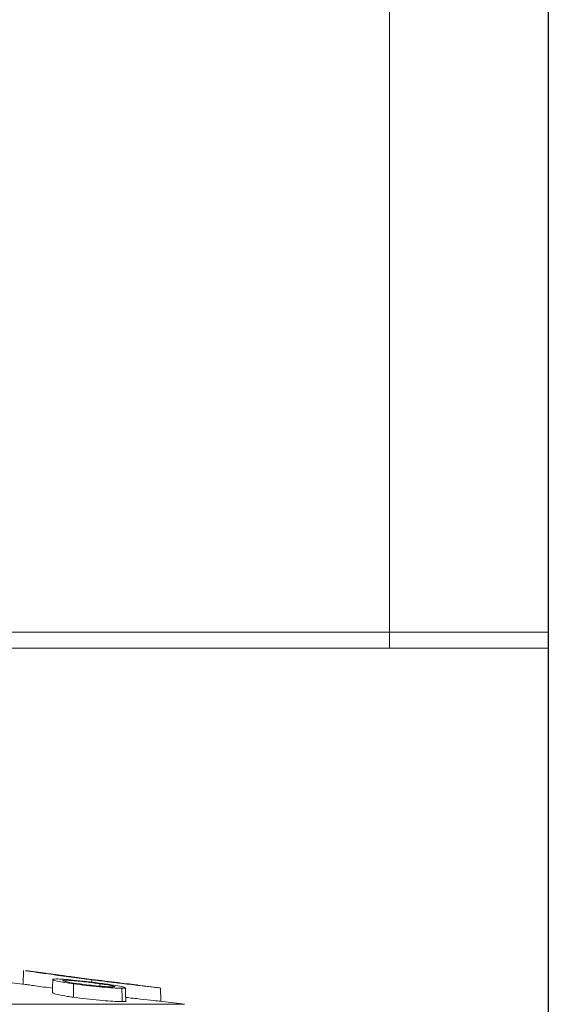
# Model space of a CAD drawing. Header units: millimetres. Extents: x 0 to 420, y 0 to 297.
# Tile 31 of 131: x 116.57 to 119.07, y 170.84 to 175.5. Entities that reach past the tile are written whole.
import ezdxf

# ---------------------------------------------------------------- set-up
doc = ezdxf.new("R2010")
doc.units = ezdxf.units.MM
doc.layers.add('0COTES', color=5, linetype='Continuous')
doc.styles.add('SLDTEXTSTYLE0', font='TXT', dxfattribs={"width": 0.75})
doc.dimstyles.new('SLDDIMSTYLE0', dxfattribs={"dimtxt": 3.5, "dimasz": 3.302, "dimexe": 0, "dimexo": 0.0625, "dimgap": 0.875, "dimtad": 1, "dimdec": 0, "dimlfac": 20, "dimrnd": 1e-09, "dimzin": 12, "dimdsep": 46, "dimtxsty": 'SLDTEXTSTYLE0', "dimsah": 1, "dimcen": 0.09, "dimadec": 0, "dimazin": 3, "dimtfac": 1, "dimtdec": 0, "dimtofl": 0, "dimtmove": 0, "dimatfit": 3, "dimfxl": 0, "dimfrac": 2, "dimtolj": 1, "dimtzin": 12, "dimarcsym": 0})

# ---------------------------------------------------------------- blocks, each defined once
blk = doc.blocks.new('_D_9')
at = {"layer": '0COTES'}
for p, q in [((119.0666, 179.7762), (119.0666, 162.8429)), ((32.9476, 179.2012), (32.9476, 162.8429)), ((32.9476, 163.8429), (119.0666, 163.8429))]:
    blk.add_line(p, q, dxfattribs=at)
for points in [[(32.9476, 163.8429), (36.2496, 163.3349), (36.2496, 164.3509)], [(119.0666, 163.8429), (115.7646, 164.3509), (115.7646, 163.3349)]]:
    blk.add_solid(points, dxfattribs=at)
at = {"layer": '0COTES', "insert": (72.3199, 168.3546), "char_height": 3.5, "attachment_point": 1, "style": 'SLDTEXTSTYLE0'}
blk.add_mtext('1722', dxfattribs=at)

msp = doc.modelspace()

# ---------------------------------------------------------------- linework, layer by layer
at = {"color": 7, "linetype": 'Continuous', "lineweight": 18}
for p, q in [((118.3166, 172.6012), (118.3166, 180.0012)), ((119.0666, 179.7512), (119.0666, 172.6012)), ((116.4666, 172.6012), (118.3166, 172.6012)), ((119.0666, 172.6012), (118.3166, 172.6012)), ((119.0666, 172.6012), (119.0666, 172.5262)), ((116.4666, 172.5262), (118.3166, 172.5262)), ((119.0666, 172.5262), (118.3166, 172.5262)), ((116.5875, 171.0026), (116.5864, 170.9376)), ((116.6941, 170.989), (116.5973, 171.0014)), ((116.5961, 170.9363), (116.4145, 170.959)), ((116.8239, 170.9392), (116.8234, 170.8756)), ((116.9103, 170.9583), (116.9103, 170.9469)), ((116.9489, 170.9395), (116.9488, 170.9279)), ((117.2324, 170.92), (117.1265, 170.9335)), ((117.2357, 170.9195), (117.2368, 170.8562)), ((117.3489, 170.8422), (117.2335, 170.8567))]:
    msp.add_line(p, q, dxfattribs=at)
at = {"color": 8, "linetype": 'Continuous', "lineweight": 18}
for p, q in [((118.3166, 172.5262), (118.3166, 172.6012)), ((113.0993, 170.8422), (117.3489, 170.8422))]:
    msp.add_line(p, q, dxfattribs=at)
at = {"color": 7, "linetype": 'Continuous', "lineweight": 18, "flags": 128}
for points in [[(116.7263, 170.9626), (116.7256, 170.9188), (116.7252, 170.8958)], [(117.0527, 170.9181), (117.0534, 170.875), (117.0537, 170.8549)], [(117.0709, 170.8544), (117.0701, 170.8969), (117.0697, 170.9201)]]:
    msp.add_lwpolyline(points, dxfattribs=at)
at = {"color": 7, "linetype": 'Continuous', "lineweight": 18}
for points, knots in [([(116.5973, 171.0012), (116.6016, 171.0007), (116.6115, 170.9994), (116.6783, 170.9894), (116.7705, 170.9764), (116.8527, 170.9656), (116.8981, 170.9598), (116.9103, 170.9583)], [0, 0, 0, 0, 0.203836, 0.462936, 0.70559, 0.921151, 1, 1, 1, 1]), ([(116.9107, 170.96), (116.8794, 170.964), (116.8201, 170.9717), (116.7511, 170.9811), (116.7067, 170.9873), (116.6979, 170.9885), (116.6941, 170.989)], [0, 0, 0, 0, 0.304968, 0.578637, 0.821492, 1, 1, 1, 1]), ([(116.7428, 170.9621), (116.7361, 170.9618), (116.7227, 170.9613), (116.7283, 170.957), (116.7525, 170.9508), (116.7875, 170.9446), (116.8139, 170.9407), (116.8239, 170.9392)], [0, 0, 0, 0, 0.219185, 0.439348, 0.661059, 0.872281, 1, 1, 1, 1]), ([(116.971, 170.939), (116.9479, 170.9421), (116.9044, 170.948), (116.8386, 170.9553), (116.785, 170.9603), (116.7559, 170.962), (116.745, 170.9621), (116.7428, 170.9621)], [0, 0, 0, 0, 0.271939, 0.511252, 0.729144, 0.945977, 1, 1, 1, 1]), ([(117.1265, 170.9335), (117.1251, 170.9337), (117.1211, 170.9342), (117.0894, 170.938), (117.0376, 170.9442), (116.9747, 170.9519), (116.9315, 170.9574), (116.9107, 170.96)], [0, 0, 0, 0, 0.112483, 0.344033, 0.57629, 0.795545, 1, 1, 1, 1]), ([(116.5961, 170.9361), (116.6006, 170.9356), (116.6109, 170.9343), (116.6623, 170.9267), (116.711, 170.9201), (116.7255, 170.9181)], [0, 0, 0, 0, 0.354873, 0.807573, 1, 1, 1, 1]), ([(116.8468, 170.9396), (116.8324, 170.9417), (116.8064, 170.9456), (116.7824, 170.9506), (116.772, 170.9541), (116.7752, 170.9558), (116.7833, 170.9559), (116.7861, 170.9559)], [0, 0, 0, 0, 0.259746, 0.468776, 0.677582, 0.887024, 1, 1, 1, 1]), ([(116.7861, 170.9559), (116.7933, 170.9557), (116.8079, 170.9554), (116.8438, 170.9522), (116.8839, 170.948), (116.9201, 170.9435), (116.9411, 170.9406), (116.9489, 170.9395)], [0, 0, 0, 0, 0.21752, 0.442977, 0.640743, 0.866431, 1, 1, 1, 1]), ([(116.8239, 170.9392), (116.8435, 170.9366), (116.8829, 170.9313), (116.9453, 170.9248), (117.0001, 170.9202), (117.0347, 170.9183), (117.0482, 170.9181), (117.0527, 170.9181)], [0, 0, 0, 0, 0.231206, 0.464966, 0.679495, 0.892137, 1, 1, 1, 1]), ([(116.951, 170.9277), (116.9366, 170.929), (116.9084, 170.9316), (116.8717, 170.9361), (116.8527, 170.9388), (116.8468, 170.9396)], [0, 0, 0, 0, 0.419765, 0.82167, 1, 1, 1, 1]), ([(116.9103, 170.9583), (116.9347, 170.9552), (116.9834, 170.9491), (117.0638, 170.9394), (117.1423, 170.9302), (117.2046, 170.9231), (117.2297, 170.9203), (117.232, 170.92), (117.2324, 170.9199)], [0, 0, 0, 0, 0.155784, 0.310817, 0.529196, 0.747232, 0.96296, 1, 1, 1, 1]), ([(116.9489, 170.9395), (116.9623, 170.9376), (116.9875, 170.9339), (117.011, 170.9293), (117.0222, 170.926), (117.0192, 170.9245), (117.0111, 170.9244), (117.0086, 170.9244)], [0, 0, 0, 0, 0.246409, 0.460734, 0.674473, 0.897278, 1, 1, 1, 1]), ([(117.0086, 170.9244), (117.0051, 170.9244), (116.9956, 170.9245), (116.9754, 170.9257), (116.9575, 170.9272), (116.951, 170.9277)], [0, 0, 0, 0, 0.263813, 0.731074, 1, 1, 1, 1]), ([(117.0527, 170.9181), (117.0596, 170.9183), (117.0735, 170.9187), (117.0668, 170.9223), (117.0442, 170.9275), (117.0096, 170.9334), (116.9816, 170.9374), (116.971, 170.939)], [0, 0, 0, 0, 0.2187804, 0.4400332, 0.640775, 0.8643237, 1, 1, 1, 1]), ([(116.7269, 170.8957), (116.7271, 170.8948), (116.7275, 170.8927), (116.7521, 170.8869), (116.7867, 170.8808), (116.8134, 170.877), (116.8234, 170.8756)], [0, 0, 0, 0, 0.233087, 0.536623, 0.825708, 1, 1, 1, 1]), ([(116.8234, 170.8756), (116.8431, 170.873), (116.8828, 170.8678), (116.9456, 170.8615), (117.0008, 170.8569), (117.0356, 170.855), (117.0491, 170.8549), (117.0537, 170.8549)], [0, 0, 0, 0, 0.231315, 0.465068, 0.679589, 0.892256, 1, 1, 1, 1]), ([(117.0705, 170.875), (117.0943, 170.8723), (117.1481, 170.8661), (117.205, 170.8599), (117.2307, 170.857), (117.2331, 170.8567), (117.2335, 170.8566)], [0, 0, 0, 0, 0.269044, 0.606624, 0.940937, 1, 1, 1, 1]), ([(117.0537, 170.8549), (117.062, 170.8549), (117.0723, 170.855), (117.0693, 170.8565), (117.0687, 170.8568)], [0, 0, 0, 0, 0.799626, 1, 1, 1, 1])]:
    msp.add_open_spline(points, degree=3, knots=knots, dxfattribs=at)

# ---------------------------------------------------------------- dimensions: what is measured, and where the dimension line sits
at = {"layer": '0COTES'}
dim = msp.add_linear_dim(base=(119.0666, 163.8429), p1=(32.9476, 180.2012), p2=(119.0666, 180.7762), dimstyle='SLDDIMSTYLE0', dxfattribs=at)
dim.commit()
dim.dimension.update_dxf_attribs({"geometry": '_D_9', "text_midpoint": (77.4921, 163.8429), "dimtype": 160})

doc.saveas('drawing.dxf')
